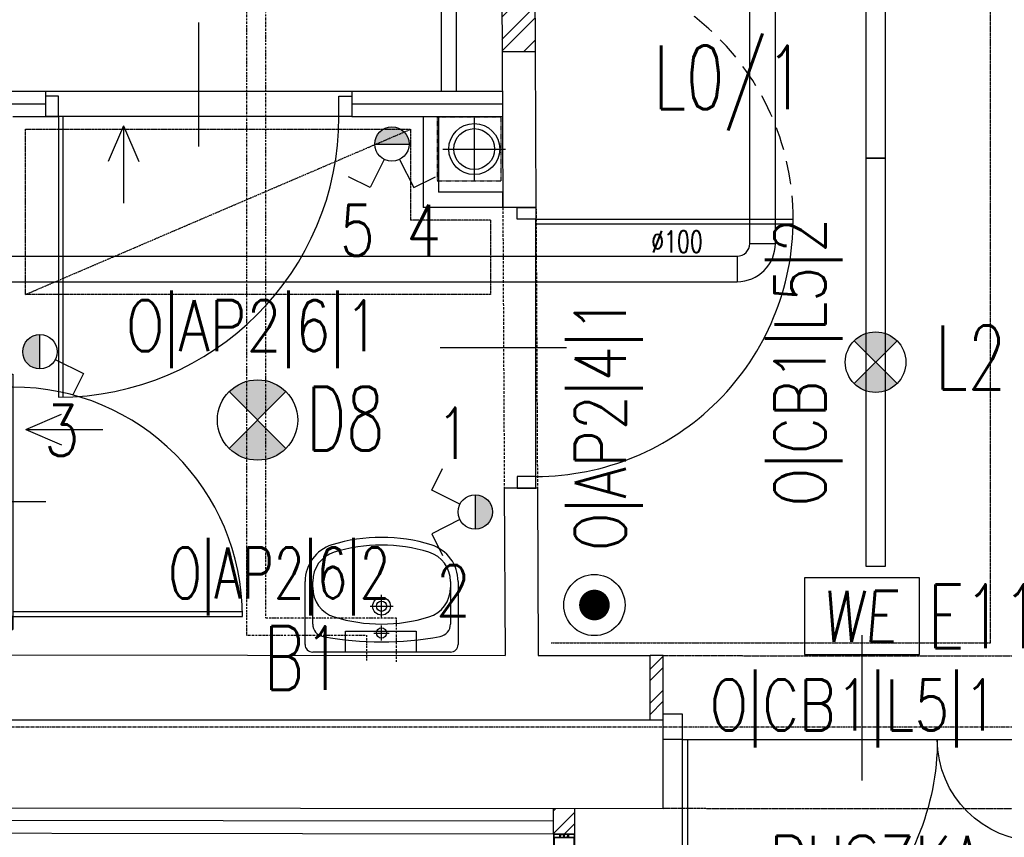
# Model space of a CAD drawing. Header units: inches. Extents: x -281236 to -70395, y 38777 to 102341.
# Tile 104 of 244: x -139395 to -139009, y 48483 to 48804. Entities that reach past the tile are written whole.
import ezdxf
from ezdxf.enums import TextEntityAlignment as Align

# ---------------------------------------------------------------- set-up
doc = ezdxf.new("R2010")
doc.units = ezdxf.units.IN
doc.header["$MEASUREMENT"] = 0
for name, pattern in [('CENTER', [2, 1.25, -0.25, 0.25, -0.25]), ('DASHDOT', [1, 0.5, -0.25, 0, -0.25]), ('DASHED', [0.75, 0.5, -0.25]), ('DASHED2', [0.375, 0.25, -0.125]), ('DIVIDE', [31.75, 12.7, -6.35, 0, -6.35, 0, -6.35]), ('HIDDEN', [0.375, 0.25, -0.125])]:
    doc.linetypes.add(name, pattern=pattern)
doc.layers.get('0').update_dxf_attribs({"color": 101})
for name, color, linetype in [('Drz---drzwi', 5, 'Continuous'), ('Drz-widok', 5, 'Continuous'), ('E-90', 6, 'Continuous'), ('E35', 6, 'Continuous'), ('E50', 3, 'Continuous'), ('Ins-ppoz-opis', 240, 'Continuous'), ('Ins-went', 141, 'Continuous'), ('m-went-wywiew', 1, 'Continuous'), ('Mw-cr-rury', 160, 'DIVIDE'), ('Os-osie glowne', 8, 'CENTER'), ('Sc-cegla pelna', 32, 'Continuous'), ('Sc-cegla pelna-hatch', 8, 'Continuous'), ('Sc-cegla pustak', 42, 'Continuous'), ('Sc-gazobeton', 45, 'Continuous'), ('Sc-gk', 120, 'Continuous'), ('Sc-gk-hatch', 8, 'Continuous'), ('Sc-izolacja term-obrys', 132, 'Continuous'), ('Sc-izolacja term-styropian', 151, 'STYROPIAN-KA'), ('Sc-nad', 5, 'DASHED2'), ('Sc-nadproza kon', 5, 'DASHED2'), ('Suf-widok', 8, 'Continuous'), ('W-idok', 9, 'Continuous'), ('W-otwor-strop', 126, 'Continuous'), ('Wyp-sanitar', 131, 'Continuous')]:
    doc.layers.add(name, color=color, linetype=linetype)
doc.styles.add('ROMANS', font='romans', dxfattribs={"width": 0.85})
doc.styles.add('tab-bud$0$ROMANS', font='romans', dxfattribs={"width": 0.7})
doc.linetypes.add('BATTING', pattern='A,0.0001,-0.1,[134,ltypeshp.shx,S=0.1,R=0,X=-0.1,Y=0],-0.2,[134,ltypeshp.shx,S=0.1,R=180,X=0.1,Y=0],-0.1', length=0.4001)
doc.linetypes.add('STYROPIAN-KA', pattern='A,0.0001,-0.1,[135,ltypeshp.shx,S=0.1,R=0,X=-0.1,Y=0],0,[135,ltypeshp.shx,S=0.1,R=180,X=0.1,Y=0],-0.1', length=0.2001)
doc.linetypes.add('ZIGZAG', pattern='A,0.00254,-5.08,[131,ltypeshp.shx,S=5.08,R=0,X=-5.08,Y=0],-10.16,[131,ltypeshp.shx,S=5.08,R=180,X=5.08,Y=0],-5.08', length=20.32254)
pattern_1 = [(45, (0, 0), (-6.629126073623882, 6.629126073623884), []), (45, (4.419417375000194, 0), (-6.629126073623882, 6.629126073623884), [])]

# ---------------------------------------------------------------- blocks, each defined once
blk = doc.blocks.new('E-90Przycisk')
at = {"layer": 'E35', "const_width": 3}
blk.add_lwpolyline([(1.5, 1.455191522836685e-11, -1), (-1.5, 1.091393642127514e-11, -1)], format="xyb", close=True, dxfattribs=at)
at = {"layer": 'E35'}
blk.add_circle((1.818989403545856e-12, 1.455191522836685e-11), 5.999999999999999, dxfattribs=at)
blk = doc.blocks.new('we')
at = {"layer": 'E35', "ltscale": 0.2}
blk.add_lwpolyline([(44.99999999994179, 30.00000000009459), (-1.455191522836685e-09, 30.00000000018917), (0, 0), (44.9999999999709, 5.093170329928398e-11)], close=True, dxfattribs=at)
at = {"layer": 'E35', "ltscale": 0.2, "style": 'ROMANS', "oblique": 5, "width": 0.8}
blk.add_text('WE', height=20, dxfattribs=at).set_placement((21.44186387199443, 15.00000000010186), align=Align.MIDDLE_CENTER)
blk = doc.blocks.new('umywalka_60x45')
at = {"ltscale": 25}
for p, q in [((-27.00000000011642, -5.820766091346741e-11), (27, 5.820766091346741e-11)), ((-30, -27.71634471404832), (-30.00000000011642, -3.000000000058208)), ((30, -2.999999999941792), (30, -27.71634471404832)), ((2.999999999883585, -7.5), (-3.000000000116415, -7.5)), ((-1.164153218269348e-10, -4.5), (-1.164153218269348e-10, -10.5)), ((-27, -27.71634471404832), (-27, -11.02660116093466)), ((27, -11.02660116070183), (27, -27.71634471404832)), ((-1.164153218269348e-10, -13.5), (-1.164153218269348e-10, -22.5)), ((4.499999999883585, -18), (-4.500000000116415, -18))]:
    blk.add_line(p, q, dxfattribs=at)
for centre, radius in [((-1.164153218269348e-10, -7.5), 2), ((-1.164153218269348e-10, -18), 3.5), ((-1.164153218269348e-10, -18), 2)]:
    blk.add_circle(centre, radius, dxfattribs=at)
for centre, radius, start, end in [((27, -2.999999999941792), 3, 0, 90), ((-27.00000000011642, -3.000000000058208), 3, 90, 180), ((-22.00000000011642, -11.02660116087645), 5, 100.5262655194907, 180), ((5.820766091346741e-10, -129.425045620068), 125.4250456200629, 79.47373448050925, 100.5262655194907), ((22, -11.02660116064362), 5, 0, 79.47373448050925), ((-1.164153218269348e-10, -73.40495448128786), 62.40495448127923, 72.68710209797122, 107.3128979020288), ((-14.99999999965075, -25.28365528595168), 12, 107.3128979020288, 180), ((15.00000000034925, -25.28365528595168), 12, 0, 72.68710209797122), ((-15.00000000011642, -27.71634471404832), 15, 180, 252.6871020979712), ((-15.00000000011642, -27.71634471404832), 12, 180, 252.6871020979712), ((14.99999999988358, -27.71634471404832), 12, 287.3128979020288, 0), ((14.99999999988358, -27.71634471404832), 15, 287.3128979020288, 0), ((-5.820766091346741e-10, 20.40495448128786), 65.40495448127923, 252.6871020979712, 287.3128979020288), ((-5.820766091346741e-10, 20.40495448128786), 62.40495448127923, 252.6871020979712, 287.3128979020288)]:
    blk.add_arc(centre, radius, start, end, dxfattribs=at)
blk = doc.blocks.new('_DRZWI_W120')
at = {"ltscale": 25}
for p, q in [((44517.38436788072, 20745.06587448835), (44517.38436788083, 20635.06587448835)), ((44504.38436788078, 20690.06587448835), (44558.38436788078, 20690.06587448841))]:
    blk.add_line(p, q, dxfattribs=at)
at = {"ltscale": 7}
for p, q in [((44517.38436788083, 20637.06587448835), (44407.40255120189, 20637.06587448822)), ((44517.38436788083, 20635.06587448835), (44407.38436788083, 20635.06587448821))]:
    blk.add_line(p, q, dxfattribs=at)
at = {"ltscale": 25}
for points in [[(44525.38436788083, 20750.06587448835), (44517.38436788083, 20750.06587448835), (44517.38436788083, 20745.06587448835), (44525.38436788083, 20745.06587448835)], [(44525.38436788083, 20630.06587448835), (44517.38436788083, 20630.06587448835), (44517.38436788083, 20635.06587448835), (44525.38436788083, 20635.06587448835)]]:
    blk.add_lwpolyline(points, close=True, dxfattribs=at)
blk.add_arc((44517.38436788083, 20635.06587448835), 110, 90.00000000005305, 180.0000000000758, dxfattribs=at)
at = {"linetype": 'DASHED', "ltscale": 20}
blk.add_arc((44517.38436788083, 20635.06587448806), 110, 180, 269.999999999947, dxfattribs=at)
blk = doc.blocks.new('_DKGJHF')
at = {"ltscale": 7}
for p, q in [((-21.08464803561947, -77.00000000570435), (35.91535196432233, -77.00000000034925)), ((-4.999999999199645, -145.5), (-104.9799979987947, -145.5000000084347)), ((-4.999999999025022, -147.4999999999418), (-104.999999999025, -147.5000000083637))]:
    blk.add_line(p, q, dxfattribs=at)
for points in [[(5, -7.5), (5, 0), (-5, 0), (-4.999999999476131, -7.5)], [(5.000000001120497, -155), (5.000000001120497, -147.5), (-4.999999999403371, -147.5), (-4.999999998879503, -155)]]:
    blk.add_lwpolyline(points, close=True, dxfattribs=at)
for points in [[(-44.99999999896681, -7.500000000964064), (-4.999999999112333, -7.5)], [(-4.999999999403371, -147.4999999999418), (-4.999999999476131, -7.500000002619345)]]:
    blk.add_lwpolyline(points, dxfattribs=at)
for centre, radius, start, end in [((-4.999999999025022, -7.5), 39.99999999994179, 180.0000000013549, 269.9999999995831), ((-4.999999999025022, -147.4999999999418), 100, 90.00000000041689, 180.0000000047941)]:
    blk.add_arc(centre, radius, start, end)
blk = doc.blocks.new('_dz1')
at = {"ltscale": 7}
for p, q in [((-7, 0), (-6.999999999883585, 90)), ((-5, 0), (-4.999999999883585, 90))]:
    blk.add_line(p, q, dxfattribs=at)
at = {"ltscale": 25}
for p, q in [((-50, 13.00000000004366), (-50.00000000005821, -40.99999999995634)), ((-94.99999999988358, 8.731149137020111e-11), (-5, 0)), ((-5, 0), (0, 0)), ((-95, -8), (-100, -8)), ((-5, -8), (0, -8))]:
    blk.add_line(p, q, dxfattribs=at)
for points in [[(-100, -8), (-100, 0), (-95, 0), (-95, -8)], [(0, -8), (0, 0), (-5, 0), (-5, -8)]]:
    blk.add_lwpolyline(points, close=True, dxfattribs=at)
blk.add_arc((-5, 0), 89.99999999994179, 90, 180, dxfattribs=at)
blk = doc.blocks.new('_GJKHGJ')
at = {"ltscale": 25}
for p, q in [((-8, -5), (-8, 0)), ((-8, 0), (-8, -5)), ((0, 0), (-8, 0)), ((0, -5), (0, 0)), ((0, -5), (0, 0)), ((-8, -115), (-7.999999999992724, -4.999999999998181)), ((-8, -5), (0, -5)), ((-19.69999999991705, -60), (28.89999999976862, -60)), ((-8, -115), (0, -115)), ((-8, -120), (-8, -115)), ((0, -115), (0, -120)), ((0, -115), (0, -120)), ((0, -120), (-8, -120))]:
    blk.add_line(p, q, dxfattribs=at)
at = {"ltscale": 7}
for p, q in [((-8, -5), (-118, -4.999999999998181)), ((-8, -6.799999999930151), (-117.985271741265, -6.799999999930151))]:
    blk.add_line(p, q, dxfattribs=at)
blk.add_arc((-8, -5), 110, 180, 270)
blk = doc.blocks.new('W160')
at = {"layer": 'm-went-wywiew', "color": 254, "linetype": 'HIDDEN'}
for p, q in [((-141996.3851971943, 41106.12342292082), (-141996.3851971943, 41081.57063894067)), ((-142008.6615891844, 41093.84703093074), (-141984.1088052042, 41093.84703093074))]:
    blk.add_line(p, q, dxfattribs=at)
at = {"layer": 'm-went-wywiew', "color": 254}
blk.add_circle((-141996.3851971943, 41093.84703093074), 10, dxfattribs=at)
at = {"layer": 'm-went-wywiew'}
blk.add_circle((-141996.3851971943, 41093.84703093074), 8, dxfattribs=at)
blk = doc.blocks.new('_vxkdjhgkljhkgjhk')
for q in [(14.01365349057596, 6.022442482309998), (30.23793542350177, 0)]:
    blk.add_line((0, 0), q)
blk = doc.blocks.new('listwagrnaiboczne')
at = {"layer": 'W-idok'}
for p, q in [((-4.149999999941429, -2.273736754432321e-13), (-1.683333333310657, 1.13686837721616e-12)), ((-1.683333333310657, -0.6749999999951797), (-1.683333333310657, 1.13686837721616e-12)), ((-1.683333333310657, 1.13686837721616e-12), (1.683333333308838, -1.364242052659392e-12)), ((-4.149999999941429, -6.499999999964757), (-4.149999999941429, -2.273736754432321e-13)), ((-4.049999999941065, -5.999999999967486), (-3.94999999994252, -3.749999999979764)), ((-3.999999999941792, -0.1499999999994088), (-1.833333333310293, -0.1499999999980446)), ((-3.999999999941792, -1.34999999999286), (-3.999999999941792, -0.1499999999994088)), ((-3.999999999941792, -1.34999999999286), (-1.833333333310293, -1.349999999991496)), ((-3.94999999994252, -3.749999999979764), (-3.94999999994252, -1.499999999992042)), ((-3.94999999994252, -1.499999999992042), (-1.683333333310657, -1.499999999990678)), ((-1.833333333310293, -1.349999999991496), (-1.833333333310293, -0.1499999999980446)), ((-1.683333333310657, -0.5749999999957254), (-1.52589803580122, -0.5749999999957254)), ((-1.683333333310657, -0.6749999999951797), (-1.52130391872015, -0.6749999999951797)), ((-1.683333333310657, -1.499999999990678), (-1.683333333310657, -0.8249999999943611)), ((-1.683333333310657, -0.8249999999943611), (-1.52130391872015, -0.8249999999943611)), ((-1.683333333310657, -0.9249999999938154), (-1.52589803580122, -0.9249999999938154)), ((-1.683333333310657, -1.499999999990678), (1.683333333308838, -1.499999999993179)), ((-1.436303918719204, -0.2499999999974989), (-1.52130391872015, -0.6749999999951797)), ((-1.436303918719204, -1.249999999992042), (-1.52130391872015, -0.8249999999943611)), ((-1.496480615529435, -0.5508834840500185), (-1.431127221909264, -0.2241165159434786)), ((-1.496480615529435, -0.9491165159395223), (-1.431127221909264, -1.275883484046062)), ((-1.436303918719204, -0.2499999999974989), (-1.283333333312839, -0.2499999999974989)), ((-1.436303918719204, -1.249999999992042), (-1.283333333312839, -1.249999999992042)), ((-1.40170980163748, -0.1999999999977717), (-0.2387418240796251, -0.1999999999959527)), ((-1.40170980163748, -1.299999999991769), (-0.01999999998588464, -1.29999999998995)), ((-1.283333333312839, -0.2499999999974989), (-1.383333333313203, -0.7499999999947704)), ((-1.283333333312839, -1.249999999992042), (-1.383333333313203, -0.7499999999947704)), ((-0.1825121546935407, -0.841383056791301), (-0.2087693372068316, -0.2287154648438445)), ((-0.1339503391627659, -0.8636450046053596), (0.0100000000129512, -0.7499999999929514)), ((-0.009999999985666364, -0.7499999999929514), (-0.009999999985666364, -0.2299999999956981)), ((0.2362804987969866, -0.2989277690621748), (-0.009999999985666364, -0.7499999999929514)), ((0.0100000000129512, -0.7499999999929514), (-0.009999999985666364, -0.7499999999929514)), ((-0.009999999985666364, -0.7499999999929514), (0.0100000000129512, -0.7499999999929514)), ((0.0100000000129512, -0.7499999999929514), (0.0100000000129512, -1.269999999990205)), ((0.02000000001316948, -0.1999999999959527), (1.401709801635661, -0.2000000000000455)), ((0.1874687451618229, -0.774270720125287), (0.2087693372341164, -1.271284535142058)), ((0.3616043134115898, -0.3813531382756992), (0.2120073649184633, -0.6854226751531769)), ((0.2387418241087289, -1.29999999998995), (1.401709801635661, -1.299999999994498)), ((1.436303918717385, -0.25), (1.283333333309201, -0.25)), ((1.283333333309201, -0.25), (1.383333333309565, -0.7499999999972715)), ((1.283333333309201, -1.249999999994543), (1.383333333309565, -0.7499999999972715)), ((1.436303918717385, -1.249999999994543), (1.283333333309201, -1.249999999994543)), ((1.496480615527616, -0.5508834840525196), (1.431127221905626, -0.2241165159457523)), ((1.496480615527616, -0.9491165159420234), (1.431127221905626, -1.275883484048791)), ((1.436303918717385, -0.25), (1.521303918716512, -0.6749999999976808)), ((1.436303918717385, -1.249999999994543), (1.521303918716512, -0.8249999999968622)), ((1.683333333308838, -0.6749999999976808), (1.521303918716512, -0.6749999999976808)), ((1.683333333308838, -0.8249999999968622), (1.521303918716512, -0.8249999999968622)), ((1.683333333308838, -0.5749999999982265), (1.525898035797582, -0.5749999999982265)), ((1.683333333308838, -0.9249999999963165), (1.525898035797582, -0.9249999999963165)), ((1.683333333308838, -1.364242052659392e-12), (4.150000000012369, -2.273736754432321e-13)), ((1.683333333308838, -1.364242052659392e-12), (1.683333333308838, -0.6749999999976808)), ((1.683333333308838, -0.8249999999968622), (1.683333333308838, -1.499999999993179)), ((1.683333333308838, -1.499999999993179), (3.95000000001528, -1.499999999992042)), ((1.833333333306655, -0.1500000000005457), (4.000000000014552, -0.1499999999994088)), ((1.833333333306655, -0.1500000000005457), (1.833333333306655, -1.349999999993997)), ((1.833333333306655, -1.349999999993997), (4.000000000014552, -1.34999999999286)), ((3.95000000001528, -1.499999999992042), (3.95000000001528, -3.749999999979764)), ((3.95000000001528, -3.749999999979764), (4.050000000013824, -5.999999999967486)), ((4.000000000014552, -0.1499999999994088), (4.000000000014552, -1.34999999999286)), ((4.150000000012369, -2.273736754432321e-13), (4.150000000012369, -6.499999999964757)), ((-4.149999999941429, -6.499999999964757), (-3.94999999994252, -6.499999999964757)), ((-3.94999999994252, -5.999999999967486), (-4.049999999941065, -6.299999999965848)), ((-4.049999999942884, -5.999999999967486), (-3.94999999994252, -5.999999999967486)), ((-4.049999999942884, -6.299999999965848), (-3.94999999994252, -6.299999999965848)), ((-3.94999999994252, -6.499999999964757), (-3.94999999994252, -6.299999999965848)), ((3.95000000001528, -5.999999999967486), (4.050000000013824, -6.299999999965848)), ((4.050000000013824, -5.999999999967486), (3.95000000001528, -5.999999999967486)), ((3.95000000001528, -6.299999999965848), (3.95000000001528, -6.499999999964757)), ((4.050000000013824, -6.299999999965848), (3.95000000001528, -6.299999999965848)), ((4.150000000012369, -6.499999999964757), (3.95000000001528, -6.499999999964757))]:
    blk.add_line(p, q, dxfattribs=at)
for centre, radius, start, end in [((-1.52589803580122, -0.54499999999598), 0.02999999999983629, 270, 348.6900675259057), ((-1.52589803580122, -0.9549999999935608), 0.02999999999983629, 11.30993247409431, 90), ((-1.40170980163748, -0.2299999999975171), 0.02999999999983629, 90, 168.6900675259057), ((-1.40170980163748, -1.269999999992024), 0.02999999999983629, 191.3099324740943, 270), ((-0.2387418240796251, -0.2299999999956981), 0.02999999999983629, 2.45403167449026, 90), ((-0.1525396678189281, -0.8400985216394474), 0.02999999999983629, 182.4540316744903, 308.2901631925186), ((-0.01999999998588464, -1.269999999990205), 0.02999999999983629, 270, 0), ((0.02000000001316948, -0.2299999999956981), 0.02999999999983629, 90, 180), ((0.3373311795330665, -0.7678480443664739), 0.1499999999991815, 146.6671135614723, 182.4540316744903), ((0.2387418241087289, -1.269999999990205), 0.02999999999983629, 182.4540316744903, 270), ((0.2989424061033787, -0.340140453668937), 0.07499999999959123, 326.6671135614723, 146.6671135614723), ((1.401709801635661, -0.2299999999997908), 0.02999999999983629, 11.30993247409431, 90), ((1.401709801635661, -1.269999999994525), 0.02999999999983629, 270, 348.6900675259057), ((1.525898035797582, -0.5449999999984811), 0.02999999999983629, 191.3099324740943, 270), ((1.525898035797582, -0.9549999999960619), 0.02999999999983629, 90, 168.6900675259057)]:
    blk.add_arc(centre, radius, start, end, dxfattribs=at)

msp = doc.modelspace()

# ---------------------------------------------------------------- hatches: boundary and pattern name
at = {"layer": 'E35'}
for points in [[(-139242.2903668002, 48755.16129142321, 1), (-139255.7903668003, 48755.16129142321)], [(-139387.0292126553, 48680.46788357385, 0.4142135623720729), (-139393.7792126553, 48673.71788357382, 0.4142135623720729), (-139387.0292126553, 48666.9678835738)], [(-139216.3702194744, 48604.16880963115, 0.4142135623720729), (-139209.6202194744, 48610.91880963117, 0.4142135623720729), (-139216.3702194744, 48617.66880963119)]]:
    msp.add_hatch(color=256, dxfattribs=at).paths.add_polyline_path(points)
h = msp.add_hatch(color=256, dxfattribs=at)
edge = h.paths.add_edge_path()
edge.add_arc((-139059.4257427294, 48669.64410011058), 11.87999999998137, 224.999999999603, 314.9999999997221)
edge.add_line((-139051.0253141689, 48661.24367155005), (-139059.4257427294, 48669.64410011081))
edge.add_line((-139059.4257427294, 48669.64410011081), (-139067.8261712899, 48661.24367155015))
edge = h.paths.add_edge_path()
edge.add_arc((-139059.4257427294, 48669.64410011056), 11.87999999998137, 45.00000000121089, 134.999999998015)
edge.add_line((-139067.8261712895, 48678.04452867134), (-139059.4257427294, 48669.64410011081))
edge.add_line((-139059.4257427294, 48669.64410011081), (-139051.0253141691, 48678.04452867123))
h = msp.add_hatch(color=256, dxfattribs=at)
edge = h.paths.add_edge_path()
edge.add_line((-139301.6997160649, 48646.96027730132), (-139312.8366478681, 48658.09720910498))
edge.add_ellipse((-139301.6997160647, 48646.9602773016), major_axis=(11.1369318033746, -11.13693180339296), ratio=1, start_angle=90.00000000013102, end_angle=180.0000000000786, ccw=False)
edge.add_line((-139290.5627842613, 48658.09720910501), (-139301.6997160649, 48646.96027730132))
edge = h.paths.add_edge_path()
edge.add_line((-139312.8366478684, 48635.82334549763), (-139301.6997160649, 48646.96027730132))
edge.add_line((-139301.6997160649, 48646.96027730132), (-139290.5627842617, 48635.82334549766))
edge.add_ellipse((-139301.699716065, 48646.960277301), major_axis=(11.13693180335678, -11.13693180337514), ratio=1, start_angle=-89.99999999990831, end_angle=1.1789325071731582e-10, ccw=False)
at = {"layer": 'Sc-cegla pelna-hatch'}
h = msp.add_hatch(dxfattribs=at)
h.set_pattern_fill('ANSI32', color=256, scale=25, style=0)
h.set_pattern_definition(pattern_1)
h.paths.add_polyline_path([(-139193.4569836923, 48896.41916596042), (-139206.4574298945, 48896.41916596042), (-139205.8727134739, 48791.41148019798), (-139192.8725156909, 48791.41148019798)])
h = msp.add_hatch(dxfattribs=at)
h.set_pattern_fill('ANSI32', color=256, scale=25, style=0)
h.set_pattern_definition(pattern_1)
h.paths.add_polyline_path([(-139142.7032257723, 48554.60539927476), (-139147.8528080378, 48554.61087332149), (-139147.8528080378, 48535.25800164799), (-139144.8528080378, 48535.25800164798), (-139142.7237922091, 48535.25800164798)])
h.paths.add_polyline_path([(-139142.7237922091, 48535.25800164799), (-139144.8528080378, 48535.25800164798), (-139147.8528080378, 48535.25800164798), (-139147.8528080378, 48529.25800164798), (-139142.7301702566, 48529.25800164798), (-139142.7301702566, 48531.74966506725), (-139142.7275215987, 48531.74966506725)])
h = msp.add_hatch(dxfattribs=at)
h.set_pattern_fill('ANSI32', color=256, scale=25, style=0)
h.set_pattern_definition(pattern_1)
h.paths.add_polyline_path([(-139179.6376529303, 48491.64536008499), (-139185.6775418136, 48491.65160017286), (-139185.6775418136, 48484.65104176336), (-139179.6448790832, 48484.65104176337)])
h.paths.add_polyline_path([(-139179.6345575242, 48494.64145709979), (-139185.6775418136, 48494.64773359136), (-139185.6775418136, 48491.65160017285), (-139179.6376529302, 48491.64536008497)])
h.paths.add_polyline_path([(-139177.3775418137, 48494.64222444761), (-139179.6345542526, 48494.64462366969), (-139179.6448790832, 48484.65104176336), (-139177.3775418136, 48484.65104176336)])

# ---------------------------------------------------------------- linework, layer by layer
msp.add_line((-139205.5573469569, 48730.26243883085), (-139205.5882910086, 48736.26243883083))
at = {"layer": 'E35'}
for p, q in [((-139255.7903668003, 48755.16129142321), (-139242.2903668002, 48755.16129142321)), ((-139252.0625669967, 48749.12566337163), (-139257.5884398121, 48738.0899573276)), ((-139246.0181666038, 48749.12566337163), (-139240.4922937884, 48738.0899573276)), ((-139257.5884398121, 48738.0899573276), (-139266.1241068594, 48742.36399383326)), ((-139240.4922937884, 48738.0899573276), (-139231.9566267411, 48742.36399383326)), ((-139387.0292126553, 48666.96788357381), (-139387.0292126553, 48680.46788357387)), ((-139051.0253141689, 48678.04452867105), (-139067.8261712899, 48661.24367155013)), ((-139051.025314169, 48661.24367155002), (-139067.8261712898, 48678.04452867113)), ((-139380.9935846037, 48670.69568337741), (-139369.9578785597, 48665.16981056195)), ((-139369.9578785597, 48665.16981056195), (-139374.2319150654, 48656.63414351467)), ((-139290.5627842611, 48658.09720910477), (-139312.8366478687, 48635.82334549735)), ((-139290.5627842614, 48635.82334549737), (-139312.8366478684, 48658.09720910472)), ((-139233.44155357, 48619.46688264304), (-139229.1675170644, 48628.00254969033)), ((-139222.405847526, 48613.94100982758), (-139233.44155357, 48619.46688264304)), ((-139216.3702194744, 48617.66880963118), (-139216.3702194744, 48604.16880963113)), ((-139222.405847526, 48607.89660943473), (-139233.44155357, 48602.37073661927)), ((-139233.44155357, 48602.37073661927), (-139229.1675170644, 48593.83506957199))]:
    msp.add_line(p, q, dxfattribs=at)
for points in [[(-139055.5757427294, 48817.1441001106), (-139063.2757427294, 48817.1441001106), (-139063.2757427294, 48749.64410011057), (-139055.5757427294, 48749.64410011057)], [(-139063.2757427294, 48589.64410011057), (-139055.5757427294, 48589.64410011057), (-139055.5757427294, 48749.64410011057), (-139063.2757427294, 48749.64410011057)], [(-139267.1950368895, 48555.91397902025), (-139267.1950368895, 48564.18862092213), (-139239.4967210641, 48564.18862092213), (-139239.4967210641, 48555.91397902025)]]:
    msp.add_lwpolyline(points, close=True, dxfattribs=at)
for centre, radius in [((-139249.0403668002, 48755.16129142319), 6.750000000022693), ((-139387.0292126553, 48673.71788357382), 6.750000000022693), ((-139059.4257427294, 48669.64410011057), 11.87999999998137), ((-139301.6997160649, 48646.96027730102), 15.74999999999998), ((-139216.3702194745, 48610.91880963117), 6.750000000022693)]:
    msp.add_circle(centre, radius, dxfattribs=at)
at = {"layer": 'Ins-ppoz-opis', "linetype": 'ZIGZAG', "ltscale": 0.025}
msp.add_lwpolyline([(-139147.8528080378, 48529.25800164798), (-139569.2744086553, 48529.25800164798)], dxfattribs=at)
at = {"layer": 'Ins-went'}
for p, q in [((-139108.7300287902, 48716.18353049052), (-139108.7300287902, 48820.38353048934)), ((-139098.7300287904, 48716.18353049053), (-139098.7300287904, 48820.38353048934)), ((-139108.7300287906, 48716.18353049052), (-139098.7300287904, 48716.18353049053)), ((-139406.6635135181, 48711.18353049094), (-139113.7300287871, 48711.18353049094)), ((-139113.7300287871, 48711.1835304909), (-139113.7300287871, 48701.18353049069)), ((-139406.6635135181, 48701.18353049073), (-139113.7300287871, 48701.18353049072))]:
    msp.add_line(p, q, dxfattribs=at)
for radius in [5.000000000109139, 15.00000000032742]:
    msp.add_arc((-139113.7300287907, 48716.18353049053), radius, 270, 0, dxfattribs=at)
at = {"layer": 'Mw-cr-rury', "ltscale": 0.03}
for p, q in [((-139298.45563562, 48569.31060001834), (-139298.45563562, 48851.9538947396)), ((-139305.9828259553, 48845.58772999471), (-139305.9828259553, 48562.60104487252)), ((-139247.2506822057, 48569.31060001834), (-139298.45563562, 48569.31060001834)), ((-139247.2506822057, 48552.14688461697), (-139247.2506822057, 48569.31060001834)), ((-139305.9828259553, 48562.60104487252), (-139258.9591991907, 48562.60104487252)), ((-139258.9591991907, 48562.60104487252), (-139258.9591991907, 48552.61492206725))]:
    msp.add_line(p, q, dxfattribs=at)
at = {"layer": 'Os-osie glowne'}
msp.add_lwpolyline([(-143318.4675761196, 48526.69511477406), (-138010.8801488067, 48526.69511477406)], dxfattribs=at)
at = {"layer": 'Sc-cegla pelna'}
for p, q in [((-139205.8727134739, 48791.41148019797), (-139192.8725156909, 48791.41148019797)), ((-139192.5571551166, 48730.26243883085), (-139205.5573469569, 48730.26243883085)), ((-139191.9898581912, 48620.26243883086), (-139204.990039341, 48620.26243883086))]:
    msp.add_line(p, q, dxfattribs=at)
for points in [[(-139205.8727134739, 48791.41148019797), (-139205.5573469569, 48730.26243883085)], [(-139192.8725156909, 48791.41148019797), (-139192.5571551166, 48730.26243883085)], [(-139508.8778359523, 48776.10349781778), (-139507.6581497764, 48554.99334924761), (-139204.651763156, 48554.67125106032)], [(-139204.990039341, 48620.26243883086), (-139204.651763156, 48554.67125106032)], [(-139191.9898581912, 48620.26243883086), (-139191.6515171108, 48554.65743169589)], [(-139191.6515171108, 48554.65743169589), (-139147.8528080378, 48554.61087332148)], [(-139147.8528080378, 48529.25800164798), (-139147.8528080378, 48554.61087332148)], [(-139142.7301702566, 48529.25800164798), (-139147.8528080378, 48529.25800164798)], [(-139142.7301702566, 48494.6053940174), (-139142.7301702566, 48529.25800164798)], [(-139569.3103663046, 48495.0588521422), (-139142.7301702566, 48494.6053940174)]]:
    msp.add_lwpolyline(points, dxfattribs=at)
at = {"layer": 'Sc-cegla pustak'}
for p, q in [((-139185.6775418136, 48484.64238190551), (-139185.6775418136, 48494.6510474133)), ((-139177.3775418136, 48484.65104176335), (-139177.3775418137, 48494.64222444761)), ((-139185.6775418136, 48484.65104176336), (-139177.3775418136, 48484.65104176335))]:
    msp.add_line(p, q, dxfattribs=at)
at = {"layer": 'Sc-gazobeton'}
for p, q in [((-139142.7032257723, 48554.60539927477), (-139147.8528080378, 48554.61087332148)), ((-139142.7301702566, 48529.25800164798), (-139142.7032257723, 48554.60539927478))]:
    msp.add_line(p, q, dxfattribs=at)
for points in [[(-139206.4574298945, 48896.41916596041), (-139205.8727134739, 48791.41148019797)], [(-139193.4569836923, 48896.41916596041), (-139192.8725156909, 48791.41148019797)]]:
    msp.add_lwpolyline(points, dxfattribs=at)
at = {"layer": 'Sc-gk'}
for p, q in [((-139229.7887903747, 48959.69490076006), (-139229.7887903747, 48775.92720637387)), ((-139223.7887903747, 48959.69490076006), (-139223.7887903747, 48775.92720637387)), ((-139508.8768634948, 48775.92720637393), (-139384.7887903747, 48775.92720637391)), ((-139384.7887903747, 48775.92720637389), (-139384.7887903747, 48765.92720637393)), ((-139264.7887903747, 48775.92720637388), (-139205.7928557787, 48775.92720637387)), ((-139264.7887903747, 48775.92720637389), (-139264.7887903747, 48765.92720637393)), ((-139397.6581497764, 48765.92720637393), (-139384.7887903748, 48765.92720637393)), ((-139264.7887903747, 48765.92720637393), (-139205.7412823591, 48765.92720637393)), ((-139236.7887903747, 48765.92720637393), (-139236.7887903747, 48730.26243883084)), ((-139230.7887903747, 48765.92720637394), (-139230.7887903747, 48736.26243883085)), ((-139205.5882910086, 48736.26243883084), (-139230.7887903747, 48736.26243883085)), ((-139205.5573469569, 48730.26243883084), (-139236.7887903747, 48730.26243883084))]:
    msp.add_line(p, q, dxfattribs=at)
at = {"layer": 'Sc-gk-hatch', "linetype": 'BATTING', "ltscale": 0.22}
for p, q in [((-139508.8768634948, 48770.92720637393), (-139384.7887903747, 48770.92720637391)), ((-139264.7887903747, 48770.92720637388), (-139205.7928557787, 48770.92720637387))]:
    msp.add_line(p, q, dxfattribs=at)
at = {"layer": 'Sc-izolacja term-obrys'}
msp.add_lwpolyline([(-139185.6775418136, 48484.65104176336), (-139579.321093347, 48485.06948797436), (-139578.9992398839, 48784.78970135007), (-139545.4073033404, 48784.75438213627)], dxfattribs=at)
at = {"layer": 'Sc-izolacja term-styropian', "linetype": 'BATTING', "ltscale": 0.25}
msp.add_lwpolyline([(-139185.6775418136, 48489.65104458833), (-139574.3156205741, 48490.06416994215), (-139574.0089002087, 48781.7844527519)], dxfattribs=at)
at = {"layer": 'Sc-nad'}
msp.add_line((-139384.7887903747, 48775.92720637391), (-139264.7887903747, 48775.92720637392), dxfattribs=at)
at = {"layer": 'Sc-nad', "ltscale": 4}
for p, q in [((-139205.5573469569, 48730.26243883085), (-139204.990039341, 48620.26243883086)), ((-139192.5571551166, 48730.26243883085), (-139191.9898581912, 48620.26243883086))]:
    msp.add_line(p, q, dxfattribs=at)
at = {"layer": 'Sc-nadproza kon', "linetype": 'DASHDOT', "ltscale": 0.5}
msp.add_line((-139142.7032257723, 48554.60539927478), (-138987.7301702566, 48554.44066169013), dxfattribs=at)
msp.add_lwpolyline([(-138987.7301702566, 48494.43860552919), (-139142.7301702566, 48494.6053940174)], dxfattribs=at)
at = {"layer": 'Suf-widok', "linetype": 'DIVIDE', "ltscale": 0.02}
for p, q in [((-139014.3399069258, 48559.65743169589), (-139014.3399069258, 51031.69542692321)), ((-139392.6581497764, 48760.92720637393), (-139241.7887903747, 48760.92720637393)), ((-139392.6581497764, 48696.18353049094), (-139392.6581497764, 48760.92720637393)), ((-139392.6581497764, 48696.18353049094), (-139241.7887903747, 48760.92720637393)), ((-139241.7887903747, 48760.92720637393), (-139241.7887903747, 48725.26243883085)), ((-139210.3815903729, 48725.26243883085), (-139241.7887903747, 48725.26243883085)), ((-139210.3815903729, 48725.26243883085), (-139210.3815903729, 48696.18353049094)), ((-139210.3815903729, 48696.18353049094), (-139392.6581497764, 48696.18353049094)), ((-139186.6515171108, 48559.65743169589), (-139014.3399069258, 48559.65743169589))]:
    msp.add_line(p, q, dxfattribs=at)
at = {"layer": 'W-otwor-strop', "linetype": 'DASHED2', "ltscale": 0.3}
msp.add_lwpolyline([(-139231.273002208, 48740.70044078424), (-139206.273002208, 48740.70044078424), (-139206.273002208, 48765.70044078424), (-139231.273002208, 48765.70044078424)], close=True, dxfattribs=at)

# ---------------------------------------------------------------- block references
at = {"layer": 'Drz---drzwi', "xscale": 0.9166666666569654, "yscale": 0.9166666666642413, "zscale": 0.916666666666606, "rotation": 180}
msp.add_blockref('_DRZWI_W120', (-98384.95481789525, 67641.15615711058), dxfattribs=at)
at = {"layer": 'Drz---drzwi', "rotation": 90}
msp.add_blockref('_GJKHGJ', (-139384.7887903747, 48773.92720637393), dxfattribs=at)
at = {"layer": 'Drz---drzwi', "xscale": -1, "rotation": 270}
msp.add_blockref('_DKGJHF', (-138987.7301702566, 48526.74966506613), dxfattribs=at)
at = {"layer": 'Drz-widok', "rotation": 270}
msp.add_blockref('_dz1', (-139397.6581497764, 48564.88704845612), dxfattribs=at)
at = {"layer": 'E35', "xscale": 1.999999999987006, "yscale": 2, "zscale": 2, "rotation": 40.57655849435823}
msp.add_blockref('E-90Przycisk', (-139169.6519264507, 48574.42808560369), dxfattribs=at)
at = {"layer": 'E50'}
msp.add_blockref('we', (-139087.239196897, 48555.02913903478), dxfattribs=at)
at = {"layer": 'Ins-went', "linetype": 'DASHED', "ltscale": 0.6, "xscale": -1}
for p, rotation in [((-139354.2985096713, 48762.27031722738), 90), ((-139392.5852367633, 48643.26451103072), 180)]:
    msp.add_blockref('_vxkdjhgkljhkgjhk', p, dxfattribs=dict(at, rotation=rotation))
at = {"layer": 'Ins-went', "linetype": 'DASHED', "ltscale": 0.6, "rotation": 270}
msp.add_blockref('_vxkdjhgkljhkgjhk', (-139354.2985096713, 48762.27031722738), dxfattribs=at)
at = {"layer": 'Ins-went', "linetype": 'DASHED', "ltscale": 0.6}
msp.add_blockref('_vxkdjhgkljhkgjhk', (-139392.5852367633, 48643.26451103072), dxfattribs=at)
at = {"layer": 'm-went-wywiew'}
msp.add_blockref('W160', (2779.612194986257, 7659.353409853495), dxfattribs=at)
at = {"layer": 'W-idok', "xscale": -1}
msp.add_blockref('listwagrnaiboczne', (-139181.5275418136, 48484.64238190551), dxfattribs=at)
at = {"layer": 'Wyp-sanitar', "rotation": 180}
msp.add_blockref('umywalka_60x45', (-139253.0918276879, 48555.95353782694), dxfattribs=at)

# ---------------------------------------------------------------- texts
at = {"layer": 'E-90', "style": 'ROMANS'}
for s, rotation, width, p in [('5', 359.9999999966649, 0.8, (-139262.6138690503, 48721.38536169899)), ('4', 359.9999999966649, 0.8, (-139236.6251214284, 48721.38536169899)), ('O|CB1|L5|2', 90.00000000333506, 0.8, (-139087.6646079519, 48669.64410011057)), ('O|AP2|6|1', 3.335053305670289e-09, 0.8, (-139303.6132777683, 48682.47156875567)), ('O|AP2|4|1', 90.00000000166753, 0.8, (-139165.9581998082, 48645.3282405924)), ('3', 3.335053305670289e-09, 0.8, (-139378.4561045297, 48642.85398082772)), ('1', 3.335053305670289e-09, 0.8, (-139224.9433276, 48641.78271237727)), ('O|AP2|6|2', 3.335053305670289e-09, 0.7, (-139293.2224250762, 48585.58878839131)), ('2', 359.9999999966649, 0.8, (-139224.9433276, 48580.05490688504)), ('O|CB1|L5|1', 3.335053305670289e-09, 0.8, (-139067.8733146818, 48533.85118715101)), ('PUSZKA E90 NR:1', 3.335040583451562e-09, 0.8, (-139002.9572309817, 48473.90031144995))]:
    msp.add_text(s, height=20, rotation=rotation, dxfattribs=dict(at, width=width)).set_placement(p, align=Align.MIDDLE)
at = {"layer": 'E35', "style": 'ROMANS', "width": 0.7}
for s, p in [('L0/1', (-139116.8868513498, 48779.50055999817)), ('L2', (-139022.1815725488, 48671.47417580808)), ('D8', (-139267.3364850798, 48647.52789238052)), ('E11', (-139016.7723000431, 48570.02913903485)), ('B1', (-139283.840032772, 48553.61348750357))]:
    msp.add_text(s, height=25, dxfattribs=at).set_placement(p, align=Align.MIDDLE)
at = {"layer": 'Ins-went', "style": 'tab-bud$0$ROMANS', "width": 0.7}
msp.add_text('%%c100', height=8.423999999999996, dxfattribs=at).set_placement((-139147.399923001, 48712.69197621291))

doc.saveas('drawing.dxf')
